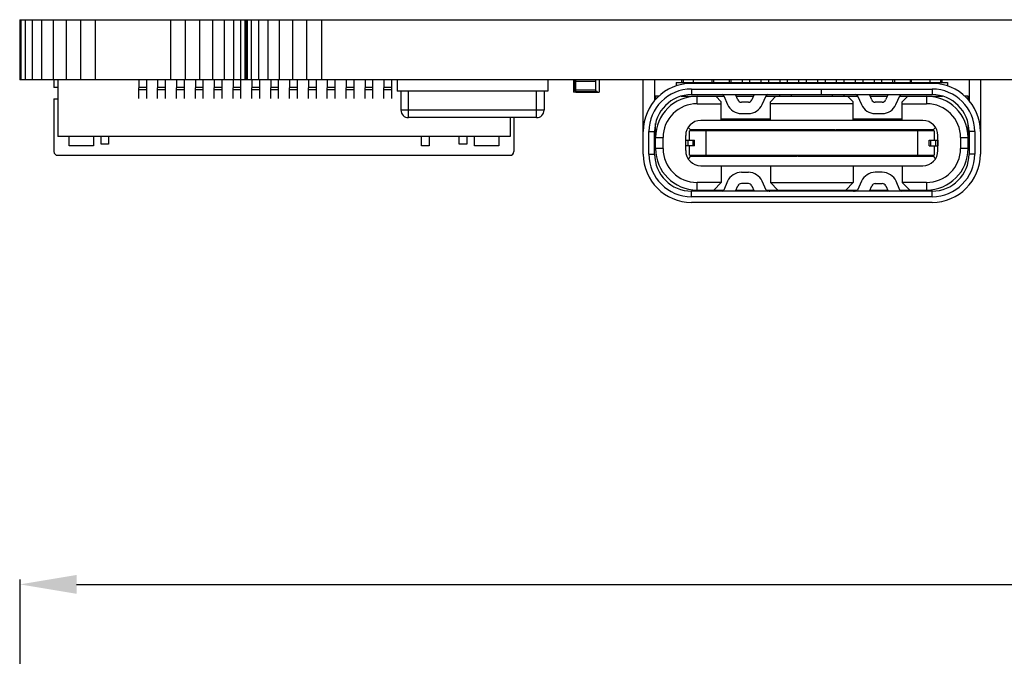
# Model space of a CAD drawing. Header units: inches. Extents: x -18 to 94, y -6 to 41.
# Tile 6 of 21: x -11 to 15, y 21 to 38. Entities that reach past the tile are written whole.
import ezdxf

# ---------------------------------------------------------------- set-up
doc = ezdxf.new("R2010")
doc.units = ezdxf.units.IN
doc.header["$LTSCALE"] = 1.21
doc.header["$MEASUREMENT"] = 0
doc.header["$PDMODE"] = 3
doc.header["$PDSIZE"] = 0.3125
doc.layers.get('0').update_dxf_attribs({"linetype": 'CONTINUOUS'})
doc.layers.get('Defpoints').update_dxf_attribs({"linetype": 'CONTINUOUS'})
doc.layers.add('DIM', color=3, linetype='CONTINUOUS')
doc.styles.get("Standard").update_dxf_attribs({"font": 'txt', "width": 0.8})
doc.dimstyles.get("Standard").update_dxf_attribs({"dimtxt": 0.15625, "dimasz": 0.1875, "dimexe": 0.125, "dimexo": 0.0625, "dimgap": 0.09, "dimtad": 0, "dimtih": 1, "dimtoh": 1, "dimzin": 4, "dimdsep": 46, "dimtxsty": 'STANDARD', "dimblk": '_FILLED', "dimblk1": '_FILLED', "dimblk2": '_FILLED', "dimcen": 0.09, "dimazin": 1, "dimtp": 0.01, "dimtm": 0.01, "dimtfac": 1, "dimtofl": 0, "dimtmove": 0, "dimatfit": 3, "dimldrblk": '_FILLED', "dimfxl": 1, "dimtolj": 1, "dimtzin": 4, "dimarcsym": 0})

# ---------------------------------------------------------------- blocks, each defined once
blk = doc.blocks.new('_FILLED')
at = {"color": 0, "linetype": 'ByBlock'}
blk.add_solid([(0, 0), (-1, 0.167), (-1, -0.167)], dxfattribs=at)
blk = doc.blocks.new('*D13')
at = {"layer": 'Defpoints', "color": 0}
for p in [(83.03, 22.624), (-10.98, 8.526), (83.03, 8.456)]:
    blk.add_point(p, dxfattribs=at)
at = {"layer": 'DIM', "color": 0, "lineweight": -2}
for p, q in [((-10.98, 8.589), (-10.98, 22.749)), ((83.03, 8.519), (83.03, 22.749)), ((-9.48, 22.624), (34.235, 22.624)), ((81.53, 22.624), (37.815, 22.624))]:
    blk.add_line(p, q, dxfattribs=at)
at = {"layer": 'DIM', "color": 0, "lineweight": -2, "xscale": 1.5, "yscale": 1.5, "zscale": 1.5, "rotation": 180}
blk.add_blockref('_FILLED', (-10.98, 22.624), dxfattribs=at)
at = {"layer": 'DIM', "color": 0, "lineweight": -2, "xscale": 1.5, "yscale": 1.5, "zscale": 1.5}
blk.add_blockref('_FILLED', (83.03, 22.624), dxfattribs=at)
at = {"layer": 'DIM', "color": 0, "insert": (36.025, 22.624), "char_height": 1.5, "attachment_point": 5}
blk.add_mtext('\\A1;94.0', dxfattribs=at)

msp = doc.modelspace()

# ---------------------------------------------------------------- linework, layer by layer
at = {"color": 7, "linetype": 'Continuous'}
for p, q in [((-10.99, 37.609), (83.03, 37.609)), ((-10.98, 36.009), (-10.98, 37.609)), ((-10.951, 36.009), (-10.951, 37.609)), ((-10.837, 36.009), (-10.837, 37.609)), ((-10.651, 36.009), (-10.651, 37.609)), ((-10.401, 36.009), (-10.401, 37.609)), ((-10.096, 36.009), (-10.096, 37.609)), ((-9.749, 36.009), (-9.749, 37.609)), ((-9.372, 36.009), (-9.372, 37.609)), ((-8.98, 36.009), (-8.98, 37.609)), ((-6.98, 36.009), (-6.98, 37.609)), ((-6.588, 36.009), (-6.588, 37.609)), ((-6.211, 36.009), (-6.211, 37.609)), ((-5.863, 36.009), (-5.863, 37.609)), ((-5.559, 36.009), (-5.559, 37.609)), ((-5.309, 36.009), (-5.309, 37.609)), ((-5.123, 36.009), (-5.123, 37.609)), ((-5.009, 36.009), (-5.009, 37.609)), ((-4.97, 36.009), (-4.97, 37.609)), ((-4.951, 36.009), (-4.951, 37.609)), ((-4.837, 36.009), (-4.837, 37.609)), ((-4.651, 36.009), (-4.651, 37.609)), ((-4.401, 36.009), (-4.401, 37.609)), ((-4.096, 36.009), (-4.096, 37.609)), ((-3.749, 36.009), (-3.749, 37.609)), ((-3.372, 36.009), (-3.372, 37.609)), ((-2.98, 36.009), (-2.98, 37.609)), ((83.03, 36.009), (-10.99, 36.009)), ((-10.08, 36.009), (-10.08, 35.809)), ((-9.98, 35.809), (-10.08, 35.809)), ((-9.98, 36.009), (-9.98, 34.509)), ((-7.83, 36.009), (-7.83, 35.809)), ((-7.63, 35.809), (-7.83, 35.809)), ((-7.83, 35.517), (-7.83, 35.804)), ((-7.63, 36.009), (-7.63, 35.809)), ((-7.63, 35.804), (-7.63, 35.517)), ((-7.33, 36.009), (-7.33, 35.809)), ((-7.13, 35.809), (-7.33, 35.809)), ((-7.33, 35.517), (-7.33, 35.804)), ((-7.13, 36.009), (-7.13, 35.809)), ((-7.13, 35.804), (-7.13, 35.517)), ((-6.83, 36.009), (-6.83, 35.809)), ((-6.63, 35.809), (-6.83, 35.809)), ((-6.83, 35.517), (-6.83, 35.804)), ((-6.63, 36.009), (-6.63, 35.809)), ((-6.63, 35.804), (-6.63, 35.517)), ((-6.33, 36.009), (-6.33, 35.809)), ((-6.13, 35.809), (-6.33, 35.809)), ((-6.33, 35.517), (-6.33, 35.804)), ((-6.13, 36.009), (-6.13, 35.809)), ((-6.13, 35.804), (-6.13, 35.517)), ((-5.83, 36.009), (-5.83, 35.809)), ((-5.63, 35.809), (-5.83, 35.809)), ((-5.83, 35.517), (-5.83, 35.804)), ((-5.63, 36.009), (-5.63, 35.809)), ((-5.63, 35.804), (-5.63, 35.517)), ((-5.33, 36.009), (-5.33, 35.809)), ((-5.13, 35.809), (-5.33, 35.809)), ((-5.33, 35.517), (-5.33, 35.804)), ((-5.13, 36.009), (-5.13, 35.809)), ((-5.13, 35.804), (-5.13, 35.517)), ((-4.83, 36.009), (-4.83, 35.809)), ((-4.63, 35.809), (-4.83, 35.809)), ((-4.83, 35.517), (-4.83, 35.804)), ((-4.63, 36.009), (-4.63, 35.809)), ((-4.63, 35.804), (-4.63, 35.517)), ((-4.33, 36.009), (-4.33, 35.809)), ((-4.13, 35.809), (-4.33, 35.809)), ((-4.33, 35.517), (-4.33, 35.804)), ((-4.13, 36.009), (-4.13, 35.809)), ((-4.13, 35.804), (-4.13, 35.517)), ((-3.83, 36.009), (-3.83, 35.809)), ((-3.63, 35.809), (-3.83, 35.809)), ((-3.83, 35.517), (-3.83, 35.804)), ((-3.63, 36.009), (-3.63, 35.809)), ((-3.63, 35.804), (-3.63, 35.517)), ((-3.33, 36.009), (-3.33, 35.809)), ((-3.13, 35.809), (-3.33, 35.809)), ((-3.33, 35.517), (-3.33, 35.804)), ((-3.13, 36.009), (-3.13, 35.809)), ((-3.13, 35.804), (-3.13, 35.517)), ((-2.83, 36.009), (-2.83, 35.809)), ((-2.63, 35.809), (-2.83, 35.809)), ((-2.83, 35.517), (-2.83, 35.804)), ((-2.63, 36.009), (-2.63, 35.809)), ((-2.63, 35.804), (-2.63, 35.517)), ((-2.33, 36.009), (-2.33, 35.809)), ((-2.13, 35.809), (-2.33, 35.809)), ((-2.33, 35.517), (-2.33, 35.804)), ((-2.13, 36.009), (-2.13, 35.809)), ((-2.13, 35.804), (-2.13, 35.517)), ((-1.83, 36.009), (-1.83, 35.809)), ((-1.63, 35.809), (-1.83, 35.809)), ((-1.83, 35.517), (-1.83, 35.804)), ((-1.63, 36.009), (-1.63, 35.809)), ((-1.63, 35.804), (-1.63, 35.517)), ((-1.33, 36.009), (-1.33, 35.809)), ((-1.13, 35.809), (-1.33, 35.809)), ((-1.33, 35.517), (-1.33, 35.804)), ((-1.13, 36.009), (-1.13, 35.809)), ((-1.13, 35.804), (-1.13, 35.517)), ((-0.98, 36.009), (-0.98, 35.709)), ((3.02, 36.009), (3.02, 35.709)), ((3.698, 36.009), (3.698, 35.684)), ((3.733, 35.978), (3.733, 35.734)), ((3.733, 35.978), (4.282, 35.978)), ((3.763, 35.704), (3.763, 36.009)), ((4.282, 36.009), (4.282, 35.704)), ((4.378, 36.009), (4.378, 35.684)), ((5.55, 34.039), (5.55, 36.009)), ((5.85, 36.009), (5.85, 35.462)), ((6.42, 35.939), (6.42, 35.851)), ((6.42, 35.939), (13.62, 35.939)), ((6.57, 35.939), (6.57, 36.009)), ((6.61, 36.009), (6.61, 35.939)), ((13.21, 35.919), (6.83, 35.919)), ((6.88, 35.939), (6.88, 36.009)), ((7.38, 35.939), (7.38, 36.009)), ((7.41, 36.009), (7.41, 35.939)), ((7.83, 36.009), (7.83, 35.939)), ((7.87, 36.009), (7.87, 35.939)), ((8.17, 36.009), (8.17, 35.939)), ((8.37, 36.009), (8.37, 35.939)), ((8.67, 36.009), (8.67, 35.939)), ((8.87, 36.009), (8.87, 35.939)), ((9.17, 36.009), (9.17, 35.939)), ((9.37, 36.009), (9.37, 35.939)), ((9.67, 36.009), (9.67, 35.939)), ((9.87, 36.009), (9.87, 35.939)), ((10.17, 36.009), (10.17, 35.939)), ((10.37, 36.009), (10.37, 35.939)), ((10.67, 36.009), (10.67, 35.939)), ((10.87, 36.009), (10.87, 35.939)), ((11.17, 36.009), (11.17, 35.939)), ((11.37, 36.009), (11.37, 35.939)), ((11.67, 36.009), (11.67, 35.939)), ((11.87, 36.009), (11.87, 35.939)), ((12.17, 35.939), (12.17, 35.995)), ((12.21, 36.009), (12.21, 35.939)), ((12.63, 36.009), (12.63, 35.939)), ((12.66, 35.939), (12.66, 36.009)), ((13.16, 35.939), (13.16, 36.009)), ((13.43, 36.009), (13.43, 35.939)), ((13.47, 36.009), (13.47, 35.939)), ((13.62, 35.939), (13.62, 35.851)), ((14.19, 36.009), (14.19, 35.462)), ((14.49, 36.009), (14.49, 34.039)), ((-7.63, 35.748), (-7.83, 35.748)), ((-7.13, 35.748), (-7.33, 35.748)), ((-6.63, 35.748), (-6.83, 35.748)), ((-6.13, 35.748), (-6.33, 35.748)), ((-5.63, 35.748), (-5.83, 35.748)), ((-5.13, 35.748), (-5.33, 35.748)), ((-4.63, 35.748), (-4.83, 35.748)), ((-4.13, 35.748), (-4.33, 35.748)), ((-3.63, 35.748), (-3.83, 35.748)), ((-3.13, 35.748), (-3.33, 35.748)), ((-2.63, 35.748), (-2.83, 35.748)), ((-2.13, 35.748), (-2.33, 35.748)), ((-1.63, 35.748), (-1.83, 35.748)), ((-1.13, 35.748), (-1.33, 35.748)), ((3.02, 35.709), (-0.98, 35.709)), ((-0.88, 35.709), (-0.88, 35.209)), ((-0.68, 35.009), (-0.68, 35.709)), ((2.72, 35.009), (2.72, 35.709)), ((2.92, 35.709), (2.92, 35.209)), ((3.748, 35.684), (3.698, 35.684)), ((4.282, 35.734), (3.733, 35.734)), ((3.748, 35.684), (3.748, 35.709)), ((3.763, 35.704), (4.282, 35.704)), ((3.763, 35.684), (4.378, 35.684)), ((3.798, 35.684), (3.798, 35.709)), ((4.278, 35.684), (4.278, 35.709)), ((4.278, 35.709), (4.328, 35.709)), ((4.328, 35.684), (4.328, 35.709)), ((5.875, 35.579), (5.875, 35.491)), ((5.961, 35.579), (5.875, 35.579)), ((6.553, 35.579), (7.688, 35.579)), ((6.83, 35.769), (6.83, 35.619)), ((6.83, 35.769), (13.21, 35.769)), ((6.83, 35.619), (13.21, 35.619)), ((6.975, 35.379), (6.975, 35.579)), ((7.62, 35.429), (7.47, 35.579)), ((7.683, 35.589), (7.787, 35.356)), ((8.061, 35.478), (7.998, 35.619)), ((8.016, 35.579), (8.474, 35.579)), ((8.492, 35.619), (8.429, 35.478)), ((8.704, 35.356), (8.807, 35.589)), ((8.802, 35.579), (11.237, 35.579)), ((9.07, 35.579), (8.92, 35.429)), ((9.17, 35.579), (9.17, 35.619)), ((9.47, 35.619), (9.47, 35.579)), ((10.265, 35.769), (10.265, 35.619)), ((10.275, 35.619), (10.275, 35.769)), ((10.57, 35.579), (10.57, 35.619)), ((10.87, 35.619), (10.87, 35.579)), ((11.12, 35.429), (10.97, 35.579)), ((11.232, 35.589), (11.336, 35.356)), ((11.61, 35.478), (11.547, 35.619)), ((11.565, 35.579), (12.023, 35.579)), ((12.041, 35.619), (11.978, 35.478)), ((12.253, 35.356), (12.356, 35.589)), ((12.351, 35.579), (13.487, 35.579)), ((12.57, 35.579), (12.42, 35.429)), ((13.065, 35.579), (13.065, 35.379)), ((13.21, 35.769), (13.21, 35.619)), ((14.165, 35.579), (14.079, 35.579)), ((14.165, 35.491), (14.165, 35.579)), ((-10.08, 35.509), (-10.08, 34.109)), ((-10.08, 35.509), (-9.98, 35.509)), ((6.975, 35.379), (7.62, 35.379)), ((7.62, 34.934), (7.62, 35.429)), ((8.338, 35.419), (8.152, 35.419)), ((8.92, 34.934), (8.92, 35.429)), ((11.12, 35.379), (8.92, 35.379)), ((11.12, 34.934), (11.12, 35.429)), ((11.887, 35.419), (11.701, 35.419)), ((12.42, 34.934), (12.42, 35.429)), ((12.42, 35.379), (13.065, 35.379)), ((2.92, 35.209), (-0.88, 35.209)), ((2.72, 35.009), (-0.68, 35.009)), ((2.02, 35.009), (2.02, 34.509)), ((2.12, 35.009), (2.12, 34.109)), ((8.152, 35.119), (8.338, 35.119)), ((11.701, 35.119), (11.887, 35.119)), ((5.875, 34.189), (5.875, 34.85)), ((6.737, 34.747), (6.8, 34.684)), ((12.965, 34.934), (7.075, 34.934)), ((7.62, 34.979), (8.92, 34.979)), ((11.12, 34.979), (12.42, 34.979)), ((13.24, 34.684), (13.304, 34.747)), ((14.165, 34.189), (14.165, 34.85)), ((2.02, 34.509), (-9.98, 34.509)), ((-9.68, 34.259), (-9.68, 34.509)), ((-9.03, 34.509), (-9.03, 34.259)), ((-8.83, 34.309), (-8.83, 34.509)), ((-8.63, 34.509), (-8.63, 34.309)), ((-0.33, 34.259), (-0.33, 34.509)), ((-0.13, 34.509), (-0.13, 34.259)), ((0.67, 34.309), (0.67, 34.509)), ((0.87, 34.509), (0.87, 34.309)), ((1.07, 34.259), (1.07, 34.509)), ((1.72, 34.509), (1.72, 34.259)), ((5.7, 34.039), (5.7, 34.639)), ((5.7, 34.639), (5.85, 34.639)), ((5.85, 34.039), (5.85, 34.639)), ((5.875, 34.479), (6.075, 34.479)), ((6.075, 34.189), (6.075, 34.479)), ((6.675, 34.134), (6.675, 34.534)), ((6.775, 34.409), (6.775, 34.659)), ((13.265, 34.659), (6.775, 34.659)), ((6.8, 34.659), (6.8, 34.684)), ((7.095, 34.684), (6.8, 34.684)), ((7.095, 34.654), (7.095, 34.689)), ((7.445, 34.689), (7.095, 34.689)), ((7.217, 34.009), (7.217, 34.659)), ((7.445, 34.689), (7.445, 34.659)), ((9.135, 34.684), (7.445, 34.684)), ((8.635, 34.659), (8.635, 34.684)), ((8.67, 34.659), (8.67, 34.664)), ((8.87, 34.664), (8.87, 34.659)), ((8.905, 34.659), (8.905, 34.684)), ((9.145, 34.659), (9.145, 34.689)), ((9.395, 34.689), (9.145, 34.689)), ((9.395, 34.689), (9.395, 34.659)), ((9.405, 34.659), (9.405, 34.684)), ((10.635, 34.684), (9.405, 34.684)), ((9.635, 34.659), (9.635, 34.684)), ((9.67, 34.671), (9.656, 34.684)), ((9.67, 34.659), (9.67, 34.671)), ((9.87, 34.671), (9.884, 34.684)), ((9.87, 34.671), (9.87, 34.659)), ((9.905, 34.659), (9.905, 34.684)), ((10.135, 34.659), (10.135, 34.684)), ((10.17, 34.671), (10.156, 34.684)), ((10.17, 34.659), (10.17, 34.671)), ((10.37, 34.671), (10.384, 34.684)), ((10.37, 34.671), (10.37, 34.659)), ((10.405, 34.659), (10.405, 34.684)), ((10.645, 34.659), (10.645, 34.689)), ((10.895, 34.689), (10.645, 34.689)), ((10.895, 34.689), (10.895, 34.659)), ((10.905, 34.659), (10.905, 34.684)), ((12.595, 34.684), (10.905, 34.684)), ((11.135, 34.659), (11.135, 34.684)), ((11.17, 34.659), (11.17, 34.664)), ((11.37, 34.664), (11.37, 34.659)), ((11.405, 34.659), (11.405, 34.684)), ((12.595, 34.659), (12.595, 34.689)), ((12.945, 34.689), (12.595, 34.689)), ((12.823, 34.659), (12.823, 34.009)), ((12.945, 34.689), (12.945, 34.654)), ((13.24, 34.684), (12.945, 34.684)), ((13.24, 34.659), (13.24, 34.684)), ((13.265, 34.659), (13.265, 34.409)), ((13.365, 34.134), (13.365, 34.534)), ((13.965, 34.479), (13.965, 34.189)), ((13.965, 34.479), (14.165, 34.479)), ((14.19, 34.639), (14.19, 34.039)), ((14.34, 34.639), (14.19, 34.639)), ((14.34, 34.639), (14.34, 34.039)), ((-9.03, 34.259), (-9.68, 34.259)), ((-8.63, 34.309), (-8.83, 34.309)), ((-0.13, 34.259), (-0.33, 34.259)), ((0.87, 34.309), (0.67, 34.309)), ((1.72, 34.259), (1.07, 34.259)), ((6.675, 34.409), (6.905, 34.409)), ((6.905, 34.259), (6.675, 34.259)), ((6.681, 34.259), (6.681, 34.409)), ((6.731, 34.409), (6.731, 34.259)), ((6.775, 34.009), (6.775, 34.259)), ((6.876, 34.259), (6.876, 34.409)), ((6.905, 34.259), (6.905, 34.409)), ((13.135, 34.259), (13.135, 34.409)), ((13.135, 34.409), (13.365, 34.409)), ((13.135, 34.259), (13.365, 34.259)), ((13.165, 34.409), (13.165, 34.259)), ((13.265, 34.259), (13.265, 34.009)), ((13.31, 34.259), (13.31, 34.409)), ((13.36, 34.409), (13.36, 34.259)), ((-9.98, 34.009), (2.02, 34.009)), ((5.7, 34.039), (5.85, 34.039)), ((6.075, 34.189), (5.875, 34.189)), ((6.8, 33.984), (6.737, 33.92)), ((6.775, 34.009), (13.265, 34.009)), ((6.8, 33.984), (6.8, 34.009)), ((6.8, 33.984), (7.095, 33.984)), ((7.095, 33.989), (7.095, 34.009)), ((7.095, 33.989), (7.445, 33.989)), ((7.445, 34.012), (7.445, 33.989)), ((7.445, 33.984), (8.595, 33.984)), ((8.595, 33.989), (8.595, 34.009)), ((8.595, 33.989), (8.635, 33.989)), ((8.635, 33.984), (8.905, 33.984)), ((8.67, 34.003), (8.67, 34.009)), ((8.87, 34.009), (8.87, 34.003)), ((8.905, 33.989), (8.945, 33.989)), ((8.945, 34.009), (8.945, 33.989)), ((8.945, 33.984), (9.635, 33.984)), ((9.135, 33.984), (9.135, 34.009)), ((9.17, 34.003), (9.17, 34.009)), ((9.37, 34.009), (9.37, 34.003)), ((9.405, 33.984), (9.405, 34.009)), ((9.645, 33.989), (9.645, 34.009)), ((9.645, 33.989), (9.895, 33.989)), ((9.895, 34.012), (9.895, 33.989)), ((9.905, 33.984), (9.905, 34.009)), ((9.905, 33.984), (10.135, 33.984)), ((10.145, 33.989), (10.145, 34.009)), ((10.145, 33.989), (10.395, 33.989)), ((10.395, 34.012), (10.395, 33.989)), ((10.405, 34.009), (10.405, 33.984)), ((10.405, 33.984), (11.095, 33.984)), ((10.635, 33.984), (10.635, 34.009)), ((10.67, 34.003), (10.67, 34.009)), ((10.87, 34.009), (10.87, 34.003)), ((10.905, 33.984), (10.905, 34.009)), ((11.095, 33.989), (11.095, 34.009)), ((11.095, 33.989), (11.135, 33.989)), ((11.135, 33.984), (11.405, 33.984)), ((11.17, 34.003), (11.17, 34.009)), ((11.37, 34.009), (11.37, 34.003)), ((11.405, 33.989), (11.445, 33.989)), ((11.445, 34.009), (11.445, 33.989)), ((11.445, 33.984), (12.595, 33.984)), ((12.595, 33.989), (12.595, 34.009)), ((12.595, 33.989), (12.945, 33.989)), ((12.945, 34.009), (12.945, 33.989)), ((12.945, 33.984), (13.24, 33.984)), ((13.24, 33.984), (13.24, 34.009)), ((13.24, 33.984), (13.304, 33.92)), ((14.165, 34.189), (13.965, 34.189)), ((14.34, 34.039), (14.19, 34.039)), ((7.075, 33.734), (12.965, 33.734)), ((7.62, 33.734), (7.62, 33.289)), ((8.92, 33.734), (8.92, 33.289)), ((11.12, 33.734), (11.12, 33.289)), ((12.42, 33.734), (12.42, 33.289)), ((8.152, 33.559), (8.338, 33.559)), ((11.889, 33.559), (11.703, 33.559)), ((6.975, 33.089), (6.975, 33.289)), ((7.62, 33.289), (6.975, 33.289)), ((7.42, 33.089), (7.62, 33.289)), ((7.787, 33.321), (7.683, 33.088)), ((7.998, 33.059), (8.061, 33.199)), ((8.338, 33.259), (8.152, 33.259)), ((8.429, 33.199), (8.492, 33.059)), ((8.807, 33.088), (8.704, 33.321)), ((8.92, 33.289), (9.12, 33.089)), ((8.92, 33.289), (11.12, 33.289)), ((10.92, 33.089), (11.12, 33.289)), ((11.338, 33.321), (11.234, 33.088)), ((11.549, 33.059), (11.612, 33.199)), ((11.703, 33.259), (11.889, 33.259)), ((11.98, 33.199), (12.043, 33.059)), ((12.358, 33.088), (12.255, 33.321)), ((12.42, 33.289), (12.62, 33.089)), ((13.065, 33.289), (12.42, 33.289)), ((13.065, 33.289), (13.065, 33.089)), ((6.83, 32.909), (6.83, 33.059)), ((13.21, 33.059), (6.83, 33.059)), ((13.21, 32.909), (6.83, 32.909)), ((6.975, 33.089), (7.683, 33.089)), ((7.02, 33.059), (7.02, 33.089)), ((7.32, 33.089), (7.32, 33.059)), ((8.012, 33.089), (8.479, 33.089)), ((8.423, 33.089), (8.448, 33.059)), ((8.807, 33.089), (11.234, 33.089)), ((8.81, 33.088), (8.81, 33.084)), ((11.23, 33.082), (11.23, 33.088)), ((11.563, 33.089), (12.03, 33.089)), ((11.592, 33.059), (11.617, 33.089)), ((12.358, 33.089), (13.065, 33.089)), ((12.72, 33.059), (12.72, 33.089)), ((13.02, 33.089), (13.02, 33.059)), ((13.21, 32.909), (13.21, 33.059)), ((13.21, 32.759), (6.83, 32.759))]:
    msp.add_line(p, q, dxfattribs=at)
for centre, radius, start, end in [((3.763, 35.978), 0.0305, 90, 180), ((6.83, 34.639), 1.28, 90, 180), ((13.21, 34.639), 1.28, 0, 90), ((3.763, 35.734), 0.0305, 180, 270), ((6.83, 34.639), 1.13, 90, 180), ((6.83, 34.639), 0.98, 90, 180), ((6.975, 34.479), 1.1, 90, 180), ((7.638, 35.569), 0.05, 23.9625, 90), ((8.853, 35.569), 0.05, 90, 156.0375), ((11.187, 35.569), 0.05, 23.9625, 90), ((12.402, 35.569), 0.05, 103.2053, 156.0375), ((13.065, 34.479), 1.1, 0, 90), ((13.21, 34.639), 1.13, 0, 90), ((13.21, 34.639), 0.98, 0, 90), ((6.975, 34.479), 0.9, 89.9999, 180), ((8.152, 35.519), 0.4, 203.9625, 270), ((8.152, 35.519), 0.1, 203.9625, 270), ((8.338, 35.519), 0.1, 270, 336.0375), ((8.338, 35.519), 0.4, 270, 336.0375), ((11.701, 35.519), 0.4, 203.9625, 270), ((11.701, 35.519), 0.1, 203.9625, 270), ((11.887, 35.519), 0.1, 270, 336.0375), ((11.887, 35.519), 0.4, 270, 336.0375), ((13.065, 34.479), 0.9, 360, 90), ((-0.68, 35.209), 0.2, 180, 270), ((2.72, 35.209), 0.2, 270, 0), ((7.075, 34.534), 0.4, 90, 180), ((12.965, 34.534), 0.4, 0, 90), ((-9.98, 34.109), 0.1, 180, 270), ((2.02, 34.109), 0.1, 270, 0), ((6.83, 34.039), 1.28, 180, 270), ((6.83, 34.039), 1.13, 180, 270), ((6.83, 34.039), 0.98, 180, 270), ((6.975, 34.189), 1.1, 180, 270), ((6.975, 34.189), 0.9, 180, 270), ((7.075, 34.134), 0.4, 180, 270), ((12.965, 34.134), 0.4, 270, 360), ((13.065, 34.189), 1.1, 270, 0), ((13.065, 34.189), 0.9, 269.9999, 0), ((13.21, 34.039), 1.28, 270, 0), ((13.21, 34.039), 1.13, 270, 0), ((13.21, 34.039), 0.98, 270, 0), ((8.152, 33.159), 0.4, 90, 156.0375), ((8.338, 33.159), 0.4, 23.9625, 90), ((11.703, 33.159), 0.4, 90, 156.0375), ((11.889, 33.159), 0.4, 23.9625, 90), ((8.152, 33.159), 0.1, 90, 156.0375), ((8.338, 33.159), 0.1, 23.9625, 90), ((11.703, 33.159), 0.1, 90, 156.0375), ((11.889, 33.159), 0.1, 23.9625, 90), ((7.638, 33.109), 0.05, 270, 336.0375), ((8.853, 33.109), 0.05, 203.9625, 270), ((8.911, 33.209), 0.15, 233.4852, 270.0023), ((11.13, 33.209), 0.15, 269.9753, 306.5137), ((11.189, 33.109), 0.05, 270, 336.0375), ((12.404, 33.109), 0.05, 203.9625, 270)]:
    msp.add_arc(centre, radius, start, end, dxfattribs=at)
for centre, start_param, end_param in [((8.653, 34.254), 3.141593, 3.521), ((8.888, 34.254), 2.762185, 3.141593), ((11.153, 34.254), 3.141593, 3.521), ((11.388, 34.254), 2.762185, 3.141593)]:
    msp.add_ellipse(centre, major_axis=(0, 0.27), ratio=0.175, start_param=start_param, end_param=end_param, dxfattribs=at)
for points, knots in [([(8.67, 34.664), (8.669, 34.667), (8.666, 34.672), (8.661, 34.68), (8.656, 34.684), (8.653, 34.684)], [0, 0, 0, 0, 0.347787, 0.623569, 1, 1, 1, 1]), ([(8.888, 34.684), (8.884, 34.684), (8.879, 34.68), (8.874, 34.672), (8.871, 34.667), (8.87, 34.664)], [0, 0, 0, 0, 0.376431, 0.652213, 1, 1, 1, 1]), ([(11.17, 34.664), (11.169, 34.667), (11.166, 34.672), (11.161, 34.68), (11.156, 34.684), (11.153, 34.684)], [0, 0, 0, 0, 0.347787, 0.623569, 1, 1, 1, 1]), ([(11.388, 34.684), (11.384, 34.684), (11.379, 34.68), (11.374, 34.672), (11.371, 34.667), (11.37, 34.664)], [0, 0, 0, 0, 0.376431, 0.652213, 1, 1, 1, 1]), ([(9.153, 33.984), (9.156, 33.984), (9.161, 33.988), (9.166, 33.995), (9.169, 34), (9.17, 34.003)], [0, 0, 0, 0, 0.376436, 0.652267, 1, 1, 1, 1]), ([(9.388, 33.984), (9.384, 33.984), (9.379, 33.988), (9.374, 33.995), (9.371, 34), (9.37, 34.003)], [0, 0, 0, 0, 0.376431, 0.652221, 1, 1, 1, 1]), ([(10.653, 33.984), (10.656, 33.984), (10.661, 33.988), (10.666, 33.995), (10.669, 34), (10.67, 34.003)], [0, 0, 0, 0, 0.376436, 0.652267, 1, 1, 1, 1]), ([(10.888, 33.984), (10.884, 33.984), (10.879, 33.988), (10.874, 33.995), (10.871, 34), (10.87, 34.003)], [0, 0, 0, 0, 0.376431, 0.652221, 1, 1, 1, 1])]:
    msp.add_open_spline(points, degree=3, knots=knots, dxfattribs=at)

# ---------------------------------------------------------------- dimensions: what is measured, and where the dimension line sits
at = {"layer": 'DIM'}
dim = msp.add_linear_dim(base=(83.03, 22.624), p1=(-10.98, 8.526), p2=(83.03, 8.456), dimstyle='STANDARD', override={"dimtxt": 1.5, "dimasz": 1.5, "dimtih": 0, "dimtoh": 0, "dimdec": 1, "dimzin": 0, "dimblk": '_FILLED', "dimcen": 0.198, "dimadec": 0, "dimazin": 0, "dimtp": 0, "dimtm": 0, "dimtdec": 4, "dimtzin": 0}, dxfattribs=at)
dim.commit()
dim.dimension.update_dxf_attribs({"geometry": '*D13', "text_midpoint": (36.025, 22.624)})

doc.saveas('drawing.dxf')
